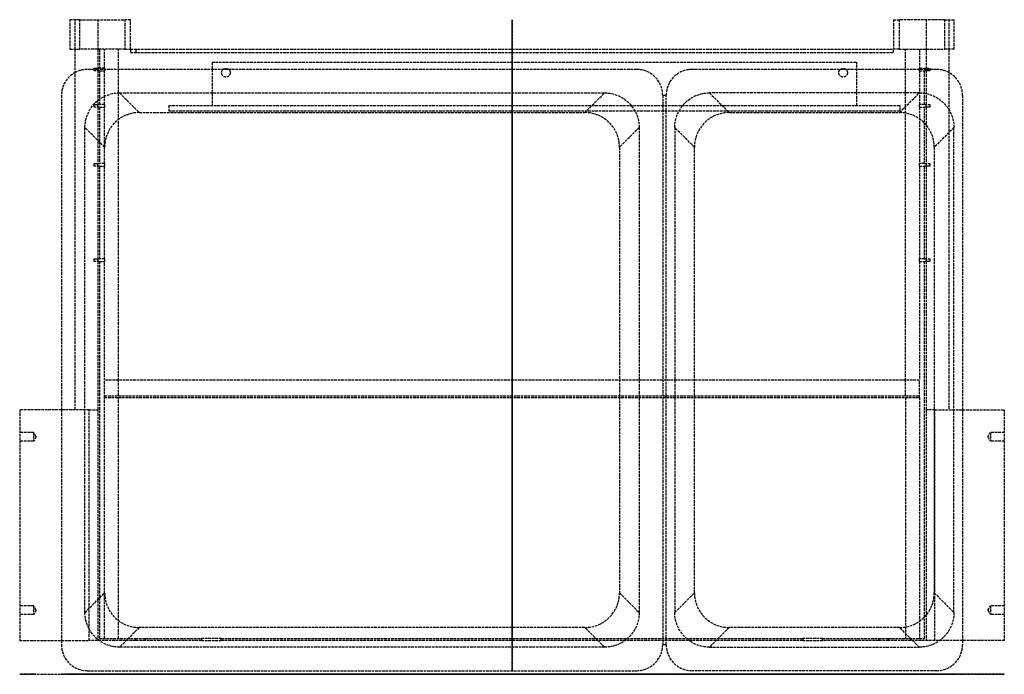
# Model space of a CAD drawing. Header units: millimetres. Extents: x -284 to 284, y 0 to 378.
import ezdxf

# ---------------------------------------------------------------- set-up
doc = ezdxf.new("R2010")
doc.units = ezdxf.units.MM
doc.header["$LTSCALE"] = 10
doc.linetypes.add('ALLCAD_Strich', pattern=[0.2, 0.15, -0.05])
for name, color, linetype in [('BESCH_KONT_sich_schn_ansi_2d', 40, 'Continuous'), ('BESCH_KONT_sich_schn_grun_2d', 10, 'Continuous'), ('BESCH_KONT_sich_schn_seit_2d', 160, 'Continuous')]:
    doc.layers.add(name, color=color, linetype=linetype)

msp = doc.modelspace()

# ---------------------------------------------------------------- linework, layer by layer
at = {"layer": 'BESCH_KONT_sich_schn_ansi_2d', "linetype": 'ALLCAD_Strich'}
for p, q in [((-284, 0, 439.5), (-244, 0, 439.5)), ((-284, 0, 439.5), (-284, 0, 396.5)), ((-284, 0, 396.5), (-239, 0, 396.5)), ((-276, 0, 415.5), (-284, 0, 415.5)), ((-276, 0, 420.5), (-284, 0, 420.5)), ((-276.51, 0, 396.5), (-276.51, 0, 396.5)), ((-276.51, 0, 396.51), (-276.51, 0, 396.51)), ((-276.51, 0, 396.5), (-276.51, 0, 396.51)), ((-276.51, 0, 396.5), (-276.51, 0, 396.5)), ((-276.51, 0, 396.51), (-276.51, 0, 396.5)), ((-276.51, 0, 396.51), (-276.51, 0, 396.51)), ((-276.51, 0, 396.51), (-276.51, 0, 396.5)), ((-276.5, 0, 396.5), (-276.5, 0, 396.51)), ((-276.5, 0, 396.5), (-276.5, 0, 396.51)), ((-276.5, 0, 396.51), (-276.5, 0, 396.51)), ((-276.5, 0, 396.51), (-276.5, 0, 396.5)), ((-276.5, 0, 396.51), (-276.5, 0, 396.51)), ((-276.5, 0, 396.5), (-276.5, 0, 396.5)), ((-276.5, 0, 396.5), (-276.5, 0, 396.51)), ((-276.5, 0, 396.5), (-276.5, 0, 396.5)), ((-276.5, 0, 396.5), (-276.5, 0, 396.5)), ((-276.5, 0, 396.5), (-276.5, 0, 396.5)), ((-276.5, 0, 396.51), (-276.5, 0, 396.51)), ((-276.5, 0, 396.51), (-276.5, 0, 396.51)), ((-276.49, 0, 396.5), (-276.49, 0, 396.5)), ((-276.49, 0, 396.51), (-276.49, 0, 396.51)), ((-276.49, 0, 396.5), (-276.49, 0, 396.5)), ((-276.49, 0, 396.51), (-276.49, 0, 396.5)), ((-276.49, 0, 396.51), (-276.49, 0, 396.51)), ((-276.49, 0, 396.51), (-276.49, 0, 396.5)), ((-276.49, 0, 396.5), (-276.49, 0, 396.51)), ((-276, 0, 420.5), (-276, 0, 418)), ((-276, 0, 418), (-276, 0, 415.5)), ((-274.5, 0, 418), (-276, 0, 415.5)), ((-274.5, 0, 418), (-276, 0, 420.5)), ((-259.92, 0, 375), (-259.92, 0, 325)), ((-244.92, 0, 325), (-259.92, 0, 325)), ((-259.92, 0, 375), (-244.92, 0, 375)), ((-252, 0, 417), (-252, 0, 431)), ((-252, 0, 433), (-252, 0, 431)), ((-252, 0, 417), (-239, 0, 417)), ((-252, 0, 431), (-239, 0, 431)), ((-244, 0, 433), (-252, 0, 433)), ((-244, 0, 438.13), (-249.48, 0, 437.63)), ((-246.35, 0, 325), (-235, 0)), ((-244.92, 0, 325), (-244.92, 0, 375)), ((-244.92, 0, 375), (71.92, 0, 375)), ((71.92, 0, 325), (-244.92, 0, 325)), ((-217.15, 0, 433), (-244, 0, 433)), ((-244, 0, 433), (-244, 0, 439.5)), ((-223.27, 0, 439.99), (-244, 0, 438.13)), ((-241, 0, 433), (-241, 0, 431)), ((-239, 0, 396.5), (-239, 0, 375)), ((-239, 0, 431), (-239, 0, 396.5)), ((-235, 0, 392), (-239, 0, 392)), ((-215.01, 0), (-235, 0)), ((-235, 0, 430), (-235, 0, 392)), ((-235, 0, 432), (235, 0, 432)), ((-235, 0, 430), (-235, 0, 433)), ((227, 0, 384), (-227, 0, 384)), ((-215.01, 0), (-226.36, 0, 325)), ((-220, 0, 437), (-220, 0, 433)), ((-220, 0, 375), (-220, 0, 360)), ((-220, 0, 433), (-220, 0, 384)), ((-220, 0, 384), (-220, 0, 375)), ((-217.15, 0, 433), (217.15, 0, 433)), ((-217, 0, 357), (86.92, 0, 357)), ((42.01, 0), (-215.01, 0)), ((-179.18, 0, 408.62), (-211.42, 0, 431.19)), ((-198, 0, 28), (62.98, 0, 28)), ((-198, 0, 28), (-198, 0)), ((-173, 0, 1.5), (199, 0, 1.5)), ((-173, 0, 1.5), (-173, 0)), ((167.71, 0, 405), (-167.71, 0, 405)), ((-167.5, 0, 1.5), (-167.5, 0)), ((-162.5, 0, 1.5), (-162.5, 0)), ((53.36, 0, 325), (42.01, 0)), ((62, 0), (42.01, 0)), ((62, 0), (73.35, 0, 325)), ((105.27, 0), (62, 0)), ((62.98, 0, 28), (104.29, 0, 28)), ((71.92, 0, 375), (71.92, 0, 325)), ((71.92, 0, 375), (86.92, 0, 375)), ((86.92, 0, 325), (71.92, 0, 325)), ((86.92, 0, 325), (86.92, 0, 365)), ((86.92, 0, 365), (86.92, 0, 375)), ((88.92, 0, 365), (86.92, 0, 365)), ((88.92, 0, 375), (86.92, 0, 375)), ((86.92, 0, 357), (88.92, 0, 357)), ((103.92, 0, 325), (88.92, 0, 325)), ((88.92, 0, 375), (103.92, 0, 375)), ((88.92, 0, 375), (88.92, 0, 365)), ((88.92, 0, 365), (88.92, 0, 325)), ((88.92, 0, 357), (220, 0, 357)), ((93.92, 0, 325), (105.27, 0)), ((103.92, 0, 325), (103.92, 0, 375)), ((244.92, 0, 325), (103.92, 0, 325)), ((244.92, 0, 375), (103.92, 0, 375)), ((104.29, 0, 28), (224, 0, 28)), ((125.26, 0), (105.27, 0)), ((125.26, 0), (113.91, 0, 325)), ((223.58, 0), (125.26, 0)), ((211.42, 0, 431.19), (179.18, 0, 408.62)), ((188.5, 0, 1.5), (188.5, 0)), ((193.5, 0, 1.5), (193.5, 0)), ((199, 0, 1.5), (199, 0)), ((244, 0, 433), (217.15, 0, 433)), ((220, 0, 437), (220, 0, 433)), ((220, 0, 375), (220, 0, 357)), ((220, 0, 384), (220, 0, 375)), ((220, 0, 433), (220, 0, 384)), ((223.27, 0, 439.99), (244, 0, 438.13)), ((243.57, 0), (223.58, 0)), ((234.93, 0, 325), (223.58, 0)), ((224, 0), (224, 0, 28)), ((235, 0, 430), (235, 0, 433)), ((235, 0, 430), (235, 0, 392)), ((235, 0, 392), (239, 0, 392)), ((239, 0, 375), (239, 0, 396.5)), ((239, 0, 396.5), (284, 0, 396.5)), ((239, 0, 431), (239, 0, 396.5)), ((252, 0, 431), (239, 0, 431)), ((252, 0, 417), (239, 0, 417)), ((241, 0, 433), (241, 0, 431)), ((243.57, 0), (254.92, 0, 325)), ((284, 0, 439.5), (244, 0, 439.5)), ((244, 0, 439.5), (244, 0, 433)), ((244, 0, 433), (252, 0, 433)), ((244, 0, 438.13), (249.48, 0, 437.63)), ((244.92, 0, 375), (244.92, 0, 325)), ((259.92, 0, 325), (244.92, 0, 325)), ((244.92, 0, 375), (259.92, 0, 375)), ((252, 0, 433), (252, 0, 431)), ((252, 0, 431), (252, 0, 417)), ((259.92, 0, 325), (259.92, 0, 375)), ((274.5, 0, 418), (276, 0, 420.5)), ((274.5, 0, 418), (276, 0, 415.5)), ((276, 0, 420.5), (276, 0, 418)), ((276, 0, 418), (276, 0, 415.5)), ((284, 0, 415.5), (276, 0, 415.5)), ((284, 0, 420.5), (276, 0, 420.5)), ((284, 0, 439.5), (284, 0, 396.5))]:
    msp.add_line(p, q, dxfattribs=at)
at = {"layer": 'BESCH_KONT_sich_schn_ansi_2d', "linetype": 'ALLCAD_Strich', "extrusion": (0, 1, 0)}
for centre, radius, start, end in [((276.51, 396.51), 0.00271, 0, 90), ((276.51, 396.5), 0.00271, 270, 0), ((276.51, 396.51), 0.00116, 90, 180), ((276.51, 396.5), 0.00116, 180, 270), ((276.49, 396.51), 0.00271, 0, 90), ((276.49, 396.5), 0.00271, 270, 0), ((276.5, 396.51), 0.00093, 90, 180), ((276.5, 396.51), 0.00093, 180, 270), ((276.49, 396.51), 0.00116, 90, 180), ((276.49, 396.5), 0.00116, 180, 270), ((238, 430), 3, 90, 180), ((227, 392), 8, 270, 0), ((217, 360), 3, 270, 0), ((217.15, 423), 10, 90, 125), ((-217.15, 423), 10, 55, 90), ((-223, 437), 3, 0, 95.1325), ((-227, 392), 8, 180, 270), ((-238, 430), 3, 360, 90), ((-252, 436), 3, 32.9871, 270)]:
    msp.add_arc(centre, radius, start, end, dxfattribs=at)
at = {"layer": 'BESCH_KONT_sich_schn_ansi_2d', "linetype": 'ALLCAD_Strich', "extrusion": (0, -1, 0)}
for centre, radius, start, end in [((-276.51, 396.5), 0.00116, 180, 270), ((-276.51, 396.51), 0.00116, 90, 180), ((-276.51, 396.5), 0.00271, 270, 0), ((-276.51, 396.51), 0.00271, 0, 90), ((-276.5, 396.51), 0.00217, 270, 360), ((-276.5, 396.51), 0.00217, 0, 90), ((-276.49, 396.5), 0.00116, 180, 270), ((-276.49, 396.51), 0.00116, 90, 180), ((-276.49, 396.5), 0.00271, 270, 0), ((-276.49, 396.51), 0.00271, 0, 90), ((-252, 436), 3, 32.9871, 270), ((-223, 437), 3, 0, 95.1325), ((-167.71, 425), 20, 235, 270), ((167.71, 425), 20, 270, 305)]:
    msp.add_arc(centre, radius, start, end, dxfattribs=at)
at = {"layer": 'BESCH_KONT_sich_schn_grun_2d', "linetype": 'ALLCAD_Strich'}
for p, q in [((-249.48, 377.58), (-255, 377.58)), ((-255, 377.58), (-255, 360.58)), ((-252, 360.58), (-252, 377.58)), ((-249.48, 377.58), (-223.27, 377.58)), ((-249.48, 377.58), (-249.48, 360.58)), ((-239, 377.58), (-239, 360.58)), ((-220, 377.58), (-223.27, 377.58)), ((-223.27, 377.58), (-223.27, 360.58)), ((-220, 360.58), (-220, 377.58)), ((220, 377.58), (223.27, 377.58)), ((220, 377.58), (220, 360.58)), ((249.48, 377.58), (223.27, 377.58)), ((223.27, 377.58), (223.27, 360.58)), ((239, 377.58), (239, 360.58)), ((249.48, 377.58), (255, 377.58)), ((249.48, 377.58), (249.48, 360.58)), ((252, 377.58), (252, 360.58)), ((255, 360.58), (255, 377.58)), ((-255, 360.58), (-249.48, 360.58)), ((-252, 152.58), (-252, 360.58)), ((-223.27, 360.58), (-249.48, 360.58)), ((-239, 360.58), (-239, 349.58)), ((-238, 360.58), (-238, 349.58)), ((-235, 349.58), (-235, 360.58)), ((-227, 169.58), (-227, 360.58)), ((-223.27, 360.58), (-220, 360.58)), ((-220, 360.58), (220, 360.58)), ((-220, 360.58), (-220, 358.58)), ((-220, 358.58), (220, 358.58)), ((-217, 360.58), (-217, 358.58)), ((223.27, 360.58), (220, 360.58)), ((220, 358.58), (220, 360.58)), ((223.27, 360.58), (249.48, 360.58)), ((227, 169.58), (227, 360.58)), ((235, 360.58), (235, 349.58)), ((239, 360.58), (239, 349.58)), ((255, 360.58), (249.48, 360.58)), ((252, 360.58), (252, 152.58)), ((-173, 353), (199, 353)), ((-173, 353), (-173, 328)), ((199, 328), (199, 353)), ((-241, 348.92), (-244.92, 348.92)), ((-241, 348.08), (-241, 349.58)), ((-241, 349.58), (-238, 349.58)), ((-239, 348.92), (-241, 348.92)), ((-238, 348.08), (-241, 348.08)), ((-239, 348.08), (-239, 349.58)), ((71.92, 348.92), (-239, 348.92)), ((-239, 348.08), (-239, 328.58)), ((-235, 349.58), (-238, 349.58)), ((-238, 348.08), (-238, 328.58)), ((-238, 348.08), (-235, 348.08)), ((-235, 349.58), (-235, 348.08)), ((-235, 328.58), (-235, 348.08)), ((239, 348.92), (103.92, 348.92)), ((235, 348.08), (235, 349.58)), ((235, 349.58), (241, 349.58)), ((235, 348.08), (238, 348.08)), ((235, 348.08), (235, 328.58)), ((238, 328.58), (238, 348.08)), ((241, 348.08), (238, 348.08)), ((239, 349.58), (239, 348.08)), ((241, 348.92), (239, 348.92)), ((239, 348.08), (239, 328.58)), ((241, 349.58), (241, 348.08)), ((244.92, 348.92), (241, 348.92)), ((-226.36, 335.35), (53.36, 335.35)), ((-226.36, 335.35), (-215.01, 324)), ((42.01, 324), (53.36, 335.35)), ((234.93, 335.35), (113.91, 335.35)), ((113.91, 335.35), (125.26, 324)), ((223.58, 324), (234.93, 335.35)), ((-259.92, 333.92), (-259.92, 152.58)), ((88.92, 333.92), (86.92, 333.92)), ((86.92, 333.92), (86.92, 17.08)), ((88.92, 17.08), (88.92, 333.92)), ((259.92, 333.92), (259.92, 152.58)), ((-241, 327.08), (-241, 328.58)), ((-241, 328.58), (-238, 328.58)), ((-238, 327.08), (-241, 327.08)), ((-239, 327.08), (-239, 328.58)), ((-239, 327.08), (-239, 294.58)), ((-235, 328.58), (-238, 328.58)), ((-238, 327.08), (-238, 294.58)), ((-238, 327.08), (-235, 327.08)), ((-235, 328.58), (-235, 327.08)), ((-235, 294.58), (-235, 327.08)), ((-215.01, 324), (42.01, 324)), ((-198, 328), (224, 328)), ((-198, 328), (-198, 325)), ((-198, 325), (224, 325)), ((125.26, 324), (223.58, 324)), ((224, 325), (224, 328)), ((235, 327.08), (235, 328.58)), ((238, 328.58), (235, 328.58)), ((235, 327.08), (238, 327.08)), ((235, 327.08), (235, 294.58)), ((238, 328.58), (241, 328.58)), ((238, 294.58), (238, 327.08)), ((241, 327.08), (238, 327.08)), ((239, 328.58), (239, 327.08)), ((239, 327.08), (239, 294.58)), ((241, 328.58), (241, 327.08)), ((-246.35, 35.64), (-246.35, 315.36)), ((-235, 304.01), (-246.35, 315.36)), ((73.35, 315.36), (62, 304.01)), ((73.35, 315.36), (73.35, 35.64)), ((93.92, 315.36), (93.92, 35.64)), ((105.27, 304.01), (93.92, 315.36)), ((254.92, 315.36), (243.57, 304.01)), ((254.92, 35.64), (254.92, 315.36)), ((62, 304.01), (62, 46.99)), ((105.27, 46.99), (105.27, 304.01)), ((243.57, 304.01), (243.57, 46.99)), ((-241, 293.08), (-241, 294.58)), ((-241, 294.58), (-238, 294.58)), ((-238, 293.08), (-241, 293.08)), ((-239, 293.08), (-239, 294.58)), ((-239, 293.08), (-239, 239.58)), ((-235, 294.58), (-238, 294.58)), ((-238, 293.08), (-238, 239.58)), ((-238, 293.08), (-235, 293.08)), ((-235, 294.58), (-235, 293.08)), ((-235, 239.58), (-235, 293.08)), ((235, 293.08), (235, 294.58)), ((238, 294.58), (235, 294.58)), ((235, 293.08), (238, 293.08)), ((235, 293.08), (235, 239.58)), ((238, 294.58), (241, 294.58)), ((238, 239.58), (238, 293.08)), ((241, 293.08), (238, 293.08)), ((239, 294.58), (239, 293.08)), ((239, 293.08), (239, 239.58)), ((241, 294.58), (241, 293.08)), ((-241, 239.58), (-238, 239.58)), ((-241, 238.08), (-241, 239.58)), ((-239, 238.08), (-239, 239.58)), ((-235, 239.58), (-238, 239.58)), ((-235, 239.58), (-235, 238.08)), ((235, 238.08), (235, 239.58)), ((238, 239.58), (235, 239.58)), ((238, 239.58), (241, 239.58)), ((239, 239.58), (239, 238.08)), ((241, 239.58), (241, 238.08)), ((-238, 238.08), (-241, 238.08)), ((-239, 238.08), (-239, 152.58)), ((-238, 238.08), (-238, 20.58)), ((-238, 238.08), (-235, 238.08)), ((-235, 169.58), (-235, 238.08)), ((235, 238.08), (238, 238.08)), ((235, 238.08), (235, 169.58)), ((238, 20.58), (238, 238.08)), ((241, 238.08), (238, 238.08)), ((239, 238.08), (239, 152.58)), ((235, 169.58), (-235, 169.58)), ((-235, 159.58), (-235, 169.58)), ((-227, 160.58), (-227, 169.58)), ((227, 160.58), (227, 169.58)), ((235, 159.58), (235, 169.58)), ((-235, 160.58), (235, 160.58)), ((-235, 20.58), (-235, 159.58)), ((-235, 159.58), (235, 159.58)), ((-227, 20.58), (-227, 159.58)), ((227, 159.58), (227, 20.58)), ((235, 159.58), (235, 20.58)), ((-284, 152.58), (-284, 19.58)), ((-244, 152.58), (-284, 152.58)), ((-259.92, 152.58), (-259.92, 19.58)), ((-244, 19.58), (-244, 152.58)), ((-244, 152.58), (-239, 152.58)), ((-239, 152.58), (-239, 19.58)), ((239, 152.58), (239, 19.58)), ((244, 152.58), (239, 152.58)), ((244, 152.58), (284, 152.58)), ((244, 19.58), (244, 152.58)), ((259.92, 152.58), (259.92, 19.58)), ((284, 152.58), (284, 19.58)), ((-276, 139.5), (-284, 139.5)), ((-276, 139.5), (-276, 134.5)), ((-274.5, 137), (-276, 139.5)), ((-274.5, 137), (-276, 134.5)), ((274.5, 137), (276, 139.5)), ((274.5, 137), (276, 134.5)), ((276, 139.5), (276, 134.5)), ((284, 139.5), (276, 139.5)), ((-276, 134.5), (-284, 134.5)), ((284, 134.5), (276, 134.5)), ((-246.35, 35.64), (-235, 46.99)), ((62, 46.99), (73.35, 35.64)), ((93.92, 35.64), (105.27, 46.99)), ((243.57, 46.99), (254.92, 35.64)), ((-276, 39.5), (-284, 39.5)), ((-276, 34.5), (-284, 34.5)), ((-276, 39.5), (-276, 34.5)), ((-274.5, 37), (-276, 39.5)), ((-274.5, 37), (-276, 34.5)), ((274.5, 37), (276, 39.5)), ((274.5, 37), (276, 34.5)), ((276, 39.5), (276, 34.5)), ((284, 39.5), (276, 39.5)), ((284, 34.5), (276, 34.5)), ((-215.01, 27), (-226.36, 15.65)), ((42.01, 27), (-215.01, 27)), ((53.36, 15.65), (42.01, 27)), ((125.26, 27), (113.91, 15.65)), ((223.58, 27), (125.26, 27)), ((234.93, 15.65), (223.58, 27)), ((-284, 19.58), (-244, 19.58)), ((-276.51, 19.58), (-276.51, 19.57)), ((-276.51, 19.58), (-276.51, 19.57)), ((-276.51, 19.58), (-276.51, 19.57)), ((-276.51, 19.58), (-276.51, 19.57)), ((-276.51, 19.58), (-276.51, 19.57)), ((-276.51, 19.58), (-276.51, 19.57)), ((-276.51, 19.58), (-276.51, 19.57)), ((-276.51, 19.57), (-276.51, 19.57)), ((-276.51, 19.57), (-276.51, 19.57)), ((-276.51, 19.57), (-276.5, 19.57)), ((-276.5, 19.58), (-276.5, 19.57)), ((-276.5, 19.58), (-276.5, 19.57)), ((-276.5, 19.58), (-276.5, 19.57)), ((-276.5, 19.58), (-276.5, 19.57)), ((-276.5, 19.58), (-276.5, 19.57)), ((-276.5, 19.57), (-276.5, 19.58)), ((-276.5, 19.58), (-276.5, 19.57)), ((-276.5, 19.58), (-276.5, 19.57)), ((-276.5, 19.58), (-276.5, 19.57)), ((-276.49, 19.57), (-276.5, 19.57)), ((-276.5, 19.57), (-276.5, 19.57)), ((-276.5, 19.57), (-276.5, 19.57)), ((-276.49, 19.58), (-276.49, 19.57)), ((-276.49, 19.58), (-276.49, 19.57)), ((-276.49, 19.58), (-276.49, 19.57)), ((-276.49, 19.58), (-276.49, 19.57)), ((-276.49, 19.58), (-276.49, 19.57)), ((-276.49, 19.58), (-276.49, 19.57)), ((-276.49, 19.58), (-276.49, 19.57)), ((-276.49, 19.57), (-276.49, 19.57)), ((-276.49, 19.57), (-276.49, 19.57)), ((-259.92, 19.58), (-259.92, 17.08)), ((-217.15, 19.58), (-244, 19.58)), ((-238, 20.58), (-217.15, 20.58)), ((-217.15, 20.58), (-211.42, 20.58)), ((-217.15, 20.58), (-217.15, 19.58)), ((-211.42, 19.58), (-217.15, 19.58)), ((-211.42, 19.58), (-211.42, 20.58)), ((-211.42, 20.58), (-179.18, 20.58)), ((-179.18, 19.58), (-211.42, 19.58)), ((-179.18, 20.58), (-179.18, 19.58)), ((-167.71, 20.58), (-179.18, 20.58)), ((-179.18, 19.58), (-167.71, 19.58)), ((-167.71, 19.58), (-167.71, 20.58)), ((-167.71, 20.58), (167.71, 20.58)), ((167.71, 19.58), (-167.71, 19.58)), ((88.92, 17.08), (86.92, 17.08)), ((179.18, 20.58), (167.71, 20.58)), ((167.71, 20.58), (167.71, 19.58)), ((167.71, 19.58), (179.18, 19.58)), ((179.18, 19.58), (179.18, 20.58)), ((179.18, 20.58), (211.42, 20.58)), ((211.42, 19.58), (179.18, 19.58)), ((211.42, 20.58), (211.42, 19.58)), ((211.42, 20.58), (217.15, 20.58)), ((217.15, 19.58), (211.42, 19.58)), ((217.15, 20.58), (238, 20.58)), ((217.15, 19.58), (217.15, 20.58)), ((244, 19.58), (217.15, 19.58)), ((284, 19.58), (244, 19.58)), ((259.92, 19.58), (259.92, 17.08)), ((53.36, 15.65), (-226.36, 15.65)), ((113.91, 15.65), (234.93, 15.65)), ((-244.92, 2.08), (71.92, 2.08)), ((244.92, 2.08), (103.92, 2.08))]:
    msp.add_line(p, q, dxfattribs=at)
for centre in [(-165, 347), (191, 347)]:
    msp.add_circle(centre, 2.5, dxfattribs=at)
for centre, start, end in [((-244.92, 333.92), 118.1612, 180), ((-244.92, 333.92), 90, 118.1612), ((71.92, 333.92), 0, 90), ((103.92, 333.92), 90, 180), ((244.92, 333.92), 61.8388, 90), ((244.92, 333.92), 0, 61.8388), ((-244.92, 17.08), 180, 270), ((71.92, 17.08), 270, 0), ((103.92, 17.08), 180, 270), ((244.92, 17.08), 270, 0)]:
    msp.add_arc(centre, 15, start, end, dxfattribs=at)
at = {"layer": 'BESCH_KONT_sich_schn_grun_2d', "linetype": 'ALLCAD_Strich', "extrusion": (0, 0, -1)}
for centre, major_axis, start_param, end_param in [((-226.34, 315.34), (14.16, -14.16), -3.926382, -2.356803), ((53.34, 315.34), (-14.16, -14.16), 2.356803, 3.926382), ((113.93, 315.34), (14.16, -14.16), -3.926382, -2.356803), ((234.91, 315.34), (-14.16, -14.16), 2.356803, 3.926382), ((-226.34, 35.66), (14.16, 14.16), -3.926382, -2.356803), ((53.34, 35.66), (-14.16, 14.16), -3.926382, -2.356803), ((113.93, 35.66), (14.16, 14.16), 2.356803, 3.926382), ((234.91, 35.66), (-14.16, 14.16), -3.926382, -2.356803)]:
    msp.add_ellipse(centre, major_axis=major_axis, ratio=0.998783, start_param=start_param, end_param=end_param, dxfattribs=at)
at = {"layer": 'BESCH_KONT_sich_schn_grun_2d', "linetype": 'ALLCAD_Strich'}
for centre, major_axis, start_param, end_param in [((-214.99, 303.99), (14.16, -14.16), 2.356803, 3.926382), ((41.99, 303.99), (-14.16, -14.16), -3.926382, -2.356803), ((125.28, 303.99), (14.16, -14.16), -3.926382, -2.356803), ((223.56, 303.99), (-14.16, -14.16), -3.926382, -2.356803), ((-214.99, 47.01), (14.16, 14.16), 2.356803, 3.926382), ((41.99, 47.01), (-14.16, 14.16), 2.356803, 3.926382), ((125.28, 47.01), (14.16, 14.16), -3.926382, -2.356803), ((223.56, 47.01), (-14.16, 14.16), 2.356803, 3.926382)]:
    msp.add_ellipse(centre, major_axis=major_axis, ratio=0.998783, start_param=start_param, end_param=end_param, dxfattribs=at)
at = {"layer": 'BESCH_KONT_sich_schn_seit_2d', "linetype": 'ALLCAD_Strich'}
for p, q in [((0, 377.58, 417), (0, 377.58, 433)), ((0, 377.58, 439), (0, 377.58, 433)), ((0, 377.58, 439), (0, 377.58, 439.99)), ((0, 377.58, 440), (0, 377.58, 439.99)), ((0, 377.58, 375), (0, 377.58, 417)), ((0, 360.58, 433), (0, 377.58, 433)), ((0, 377.58, 417), (0, 360.58, 417)), ((0, 377.58, 439.99), (0, 360.58, 439.99)), ((0, 348.92, 375), (0, 377.58, 375)), ((0, 377.58, 440), (0, 360.58, 440)), ((0, 377.58, 439), (0, 360.58, 439)), ((0, 360.58, 437), (0, 377.58, 437)), ((0, 377.58, 437.63), (0, 360.58, 437.63)), ((0, 360.58, 357), (0, 358.58, 357)), ((0, 358.58, 360), (0, 360.58, 360)), ((0, 360.58, 375), (0, 360.58, 360)), ((0, 360.58, 357), (0, 360.58, 360)), ((0, 360.58, 417), (0, 360.58, 431)), ((0, 360.58, 431), (0, 152.58, 431)), ((0, 152.58, 433), (0, 360.58, 433)), ((0, 360.58, 439.99), (0, 360.58, 440)), ((0, 360.58, 439.99), (0, 360.58, 439)), ((0, 360.58, 433), (0, 360.58, 439)), ((0, 360.58, 384), (0, 360.58, 375)), ((0, 360.58, 431), (0, 360.58, 433)), ((0, 360.58, 392), (0, 360.58, 417)), ((0, 360.58, 392), (0, 360.58, 384)), ((0, 160.58, 384), (0, 360.58, 384)), ((0, 360.58, 392), (0, 349.58, 392)), ((0, 349.58, 430), (0, 360.58, 430)), ((0, 358.58, 360), (0, 358.58, 357)), ((0, 358.58, 375), (0, 358.58, 360)), ((0, 353), (0, 353, 1.5)), ((0, 353, 1.5), (0, 328, 1.5)), ((0, 353), (0, 328)), ((0, 348.08, 392), (0, 349.58, 392)), ((0, 349.58, 392), (0, 349.58, 431)), ((0, 349.58, 433), (0, 349.58, 431)), ((0, 349.5, 1.5), (0, 349.5)), ((0, 348.92, 375), (0, 348.92, 325)), ((0, 333.92, 325), (0, 348.92, 325)), ((0, 348.92, 375), (0, 333.92, 375)), ((0, 348.08, 431), (0, 348.08, 392)), ((0, 348.08, 392), (0, 328.58, 392)), ((0, 328.58, 430), (0, 348.08, 430)), ((0, 348.08, 433), (0, 348.08, 431)), ((0, 344.5, 1.5), (0, 344.5)), ((0, 335.35, 325), (0, 324)), ((0, 333.92, 325), (0, 333.92, 375)), ((0, 333.92, 375), (0, 17.08, 375)), ((0, 17.08, 325), (0, 333.92, 325)), ((0, 333.92, 365), (0, 17.08, 365)), ((0, 327.08, 392), (0, 328.58, 392)), ((0, 328.58, 392), (0, 328.58, 431)), ((0, 328.58, 433), (0, 328.58, 431)), ((0, 328), (0, 328, 28)), ((0, 328, 28), (0, 325, 28)), ((0, 328), (0, 325)), ((0, 327.08, 431), (0, 327.08, 392)), ((0, 327.08, 392), (0, 294.58, 392)), ((0, 294.58, 430), (0, 327.08, 430)), ((0, 327.08, 433), (0, 327.08, 431)), ((0, 325, 28), (0, 325)), ((0, 304.01), (0, 324)), ((0, 304.01), (0, 315.36, 325)), ((0, 46.99), (0, 304.01)), ((0, 293.08, 392), (0, 294.58, 392)), ((0, 294.58, 392), (0, 294.58, 431)), ((0, 294.58, 433), (0, 294.58, 431)), ((0, 293.08, 431), (0, 293.08, 392)), ((0, 293.08, 392), (0, 239.58, 392)), ((0, 239.58, 430), (0, 293.08, 430)), ((0, 293.08, 433), (0, 293.08, 431)), ((0, 238.08, 392), (0, 239.58, 392)), ((0, 239.58, 392), (0, 239.58, 431)), ((0, 239.58, 433), (0, 239.58, 431)), ((0, 238.08, 431), (0, 238.08, 392)), ((0, 238.08, 392), (0, 160.58, 392)), ((0, 160.58, 430), (0, 238.08, 430)), ((0, 238.08, 433), (0, 238.08, 431)), ((0, 169.58, 433), (0, 169.58, 432)), ((0, 169.58, 432), (0, 160.58, 432)), ((0, 160.58, 384), (0, 160.58, 392)), ((0, 159.58, 430), (0, 160.58, 430)), ((0, 160.58, 432), (0, 160.58, 430)), ((0, 160.58, 430), (0, 160.58, 392)), ((0, 159.58, 392), (0, 159.58, 384)), ((0, 159.58, 392), (0, 20.58, 392)), ((0, 20.58, 384), (0, 159.58, 384)), ((0, 159.58, 392), (0, 159.58, 430)), ((0, 20.58, 430), (0, 159.58, 430)), ((0, 159.58, 430), (0, 159.58, 433)), ((0, 152.58, 396.5), (0, 19.58, 396.5)), ((0, 152.58, 439.5), (0, 152.58, 396.5)), ((0, 152.58, 439.5), (0, 19.58, 439.5)), ((0, 19.58, 433), (0, 152.58, 433)), ((0, 27), (0, 46.99)), ((0, 35.64, 325), (0, 46.99)), ((0, 27), (0, 15.65, 325)), ((0, 19.58, 431.19), (0, 20.58, 431.19)), ((0, 20.58, 408.62), (0, 19.58, 408.62)), ((0, 19.58, 405), (0, 20.58, 405)), ((0, 20.58, 392), (0, 20.58, 384)), ((0, 20.58, 430), (0, 20.58, 392)), ((0, 20.58, 433), (0, 20.58, 430)), ((0, 19.58, 439.5), (0, 19.58, 396.5)), ((0, 19.58, 396.5), (0, 19.58, 375)), ((0, 19.58, 396.51), (0, 19.57, 396.51)), ((0, 19.58, 396.51), (0, 19.57, 396.51)), ((0, 19.58, 396.5), (0, 19.57, 396.5)), ((0, 19.58, 396.5), (0, 19.57, 396.5)), ((0, 19.58, 396.5), (0, 19.57, 396.5)), ((0, 19.58, 396.51), (0, 19.57, 396.51)), ((0, 19.57, 396.51), (0, 19.58, 396.51)), ((0, 19.58, 396.51), (0, 19.57, 396.51)), ((0, 19.58, 396.5), (0, 19.57, 396.5)), ((0, 19.58, 396.51), (0, 19.57, 396.51)), ((0, 19.58, 396.51), (0, 19.57, 396.51)), ((0, 19.58, 396.5), (0, 19.57, 396.5)), ((0, 19.58, 396.5), (0, 19.57, 396.5)), ((0, 19.58, 396.51), (0, 19.57, 396.51)), ((0, 19.58, 396.51), (0, 19.57, 396.51)), ((0, 19.57, 396.51), (0, 19.57, 396.51)), ((0, 19.57, 396.5), (0, 19.57, 396.51)), ((0, 19.57, 396.5), (0, 19.57, 396.5)), ((0, 17.08, 375), (0, 17.08, 325)), ((0, 2.08, 325), (0, 17.08, 325)), ((0, 17.08, 375), (0, 2.08, 375)), ((0, 2.08, 325), (0, 2.08, 375))]:
    msp.add_line(p, q, dxfattribs=at)
at = {"layer": 'BESCH_KONT_sich_schn_seit_2d', "linetype": 'ALLCAD_Strich', "extrusion": (1, 0, 0)}
for centre in [(137, 418), (37, 418)]:
    msp.add_circle(centre, 2.5, dxfattribs=at)

doc.saveas('drawing.dxf')
